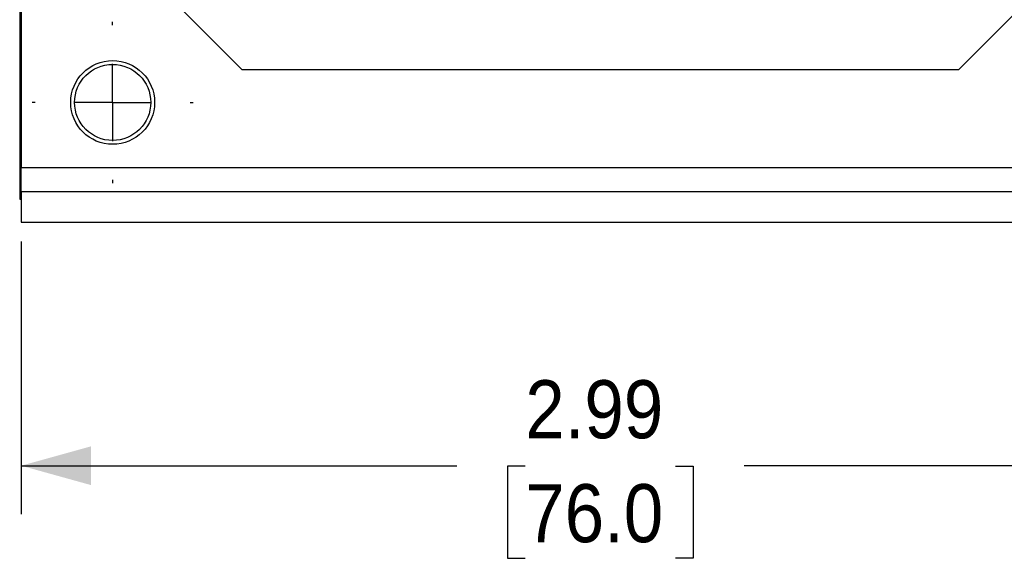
# Model space of a CAD drawing. Header units: inches. Extents: x 0 to 17, y 0 to 11.
# Tile 2 of 25: x 2.3 to 4.8, y 2 to 3.4. Entities that reach past the tile are written whole.
import ezdxf

# ---------------------------------------------------------------- set-up
doc = ezdxf.new("R2010")
doc.units = ezdxf.units.IN
doc.header["$MEASUREMENT"] = 0
doc.linetypes.add('SLD-Center', pattern=[0.75, 0.6, -0.05, 0.05, -0.05])
doc.linetypes.add('SLD-Solid', pattern=[0])
doc.layers.add('CENTER', color=40, linetype='SLD-Center')
doc.layers.add('DIMENSIONS', color=140, linetype='SLD-Solid', lineweight=25)
doc.styles.add('SLDTEXTSTYLE0', font='GOTHIC.TTF', dxfattribs={"width": 0.913})
doc.dimstyles.new('SLDDIMSTYLE0', dxfattribs={"dimtxt": 0.15, "dimasz": 0.18, "dimexe": 0, "dimexo": 0.0625, "dimgap": 0.0375, "dimtad": 0, "dimtih": 1, "dimtoh": 1, "dimrnd": 1e-09, "dimzin": 12, "dimdsep": 46, "dimtxsty": 'SLDTEXTSTYLE0', "dimsah": 1, "dimcen": 0.09, "dimadec": 0, "dimazin": 3, "dimtfac": 1, "dimtofl": 0, "dimtmove": 0, "dimatfit": 3, "dimfxl": 0, "dimfrac": 2, "dimtolj": 1, "dimtzin": 12, "dimarcsym": 0})

# ---------------------------------------------------------------- blocks, each defined once
blk = doc.blocks.new('_D')
at = {"layer": 'DIMENSIONS'}
for p, q in [((2.2989, 2.8579), (2.2989, 2.153)), ((5.291, 2.8579), (5.291, 2.153)), ((2.2989, 2.278), (3.4238, 2.278)), ((3.601, 2.2769), (3.5553, 2.2769)), ((3.5553, 2.2769), (3.5553, 2.0387)), ((3.9889, 2.2769), (4.0346, 2.2769)), ((4.0346, 2.2769), (4.0346, 2.0387)), ((5.291, 2.278), (4.1661, 2.278)), ((3.5553, 2.0387), (3.601, 2.0387)), ((4.0346, 2.0387), (3.9889, 2.0387))]:
    blk.add_line(p, q, dxfattribs=at)
for points in [[(2.2989, 2.278), (2.4789, 2.228), (2.4789, 2.328)], [(5.291, 2.278), (5.111, 2.328), (5.111, 2.228)]]:
    blk.add_solid(points, dxfattribs=at)
at = {"layer": 'DIMENSIONS', "char_height": 0.15, "attachment_point": 1, "style": 'SLDTEXTSTYLE0'}
for s, insert in [('2.99', (3.601, 2.4989)), ('76.0', (3.601, 2.2303))]:
    blk.add_mtext(s, dxfattribs=dict(at, insert=insert))
blk = doc.blocks.new('SW_CENTERMARKSYMBOL_0')
at = {"layer": 'CENTER', "color": 0}
for p, q in [((0, 0.2), (0, 0.2083)), ((0, 0), (0, 0.1)), ((-0.2, 0), (-0.2083, 0)), ((0, 0), (-0.1, 0)), ((0, 0), (0, -0.1)), ((0, 0), (0.1, 0)), ((0.2, 0), (0.2083, 0)), ((0, -0.2), (0, -0.2083))]:
    blk.add_line(p, q, dxfattribs=at)

msp = doc.modelspace()

# ---------------------------------------------------------------- linework, layer by layer
for p, q in [((2.295, 4.967), (2.295, 2.967)), ((2.2989, 3.5378), (2.2989, 3.0492)), ((2.8698, 3.3016), (2.6335, 3.5378)), ((4.9564, 3.5378), (4.7202, 3.3016)), ((4.7202, 3.3016), (2.8698, 3.3016)), ((2.2989, 3.0492), (5.291, 3.0492)), ((2.2989, 2.9867), (2.2989, 3.0492)), ((2.2989, 2.9867), (5.291, 2.9867)), ((2.2989, 2.9867), (2.2989, 2.9079)), ((2.295, 2.967), (2.2989, 2.967)), ((2.2989, 2.9079), (5.291, 2.9079))]:
    msp.add_line(p, q)
for radius in [0.1083, 0.0984]:
    msp.add_circle((2.5351, 3.217), radius)

# ---------------------------------------------------------------- block references
at = {"layer": 'CENTER'}
msp.add_blockref('SW_CENTERMARKSYMBOL_0', (2.5351, 3.217), dxfattribs=at)

# ---------------------------------------------------------------- dimensions: what is measured, and where the dimension line sits
at = {"layer": 'DIMENSIONS'}
dim = msp.add_linear_dim(base=(5.291, 2.278), p1=(2.2989, 2.9079), p2=(5.291, 2.9079), dimstyle='SLDDIMSTYLE0', dxfattribs=at)
dim.commit()
dim.dimension.update_dxf_attribs({"geometry": '_D', "text_midpoint": (3.795, 2.278), "dimtype": 160})

doc.saveas('drawing.dxf')
